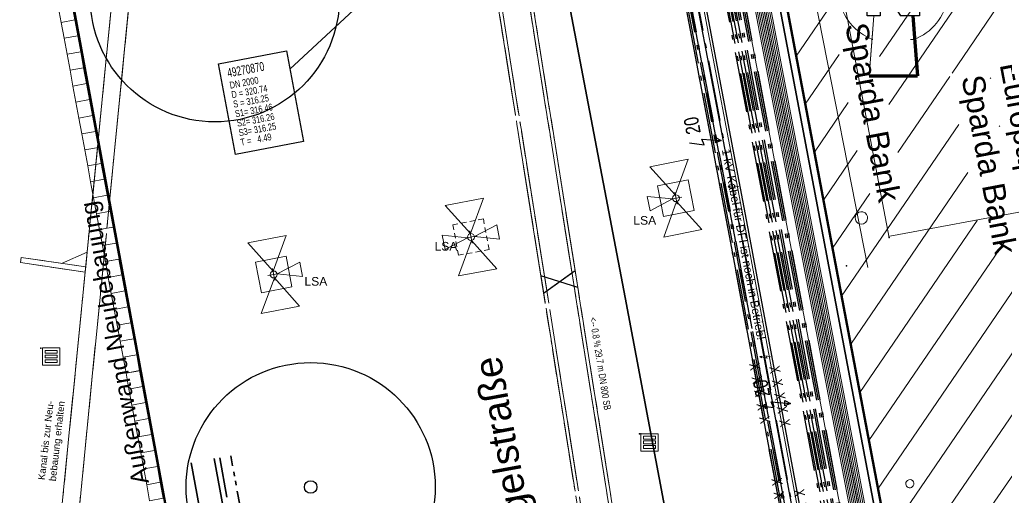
# Model space of a CAD drawing. Extents: x 3503752 to 3504470, y 5375172 to 5375556.
# Tile 72 of 77: x 3504282 to 3504310, y 5375452 to 5375466. Entities that reach past the tile are written whole.
import ezdxf

# ---------------------------------------------------------------- set-up
doc = ezdxf.new("R2010")
doc.units = 0
doc.header["$MEASUREMENT"] = 0
for name, pattern in [('125', [1.37501, 1.00001, -0.125, 0.125, -0.125]), ('126', [1.18751, 1.00001, -0.1875]), ('128', [7, 2.5, -1, 2.5, -1]), ('140', [41.5, 15, -3.5, 15, -3.5, 1, -3.5]), ('2', [3.4, 1.2, -0.5, 1.2, -0.5]), ('202', [2.64, 1.75, -0.38, 0.13, -0.38]), ('237', [1.5, 0.75, -0.18, 0.13, -0.13, 0.13, -0.18]), ('239', [2.09, 0.75, -0.18, 0.75, -0.18, 0.05, -0.18]), ('240', [1.88, 1.25, -0.25, 0.13, -0.25]), ('32', [100.001, 0.001, -100]), ('38', [5.5, 4, -0.5, 0.5, -0.5]), ('39', [4.75, 4, -0.75]), ('40', [18.002, 6.001, -12.001]), ('74', [0.2001, 0.1501, -0.05]), ('85', [2.7501, 2.0001, -0.25, 0.25, -0.25]), ('86', [2.3751, 2.0001, -0.375])]:
    doc.linetypes.add(name, pattern=pattern)
for name, color, linetype in [('$_LISY_$_TMP', 7, 'Continuous'), ('4WB_BESTAND_1_BA', 7, 'Continuous'), ('4WB_KANAL_HA', 7, 'Continuous'), ('4WB_KANALISATION', 7, 'Continuous'), ('4WB_ST_NS', 7, 'Continuous'), ('4WB_SWT_KSR_TK', 7, 'Continuous'), ('4WP_KANCAD', 7, 'Continuous'), ('68_BL_STREINLAUF', 7, 'Continuous'), ('_4WP_ALLGEMEIN', 7, 'Continuous'), ('_4WP_KANALISATIO', 7, 'Continuous'), ('_4WP_KANCAD', 7, 'Continuous'), ('_4WP_KANCAD-T', 7, 'Continuous'), ('_4WP_KONZ-BAUGRU', 7, 'Continuous'), ('_4WP_LICHT-KSR', 7, 'Continuous'), ('_4WP_STADT_BEW_S', 7, 'Continuous'), ('_4WP_STADT_LSA', 7, 'Continuous'), ('_4WP_SWT-STROM', 7, 'Continuous'), ('_4WP_TELEKOM', 7, 'Continuous'), ('_NORDPFEIL', 7, 'Continuous'), ('BHM_BAUM_NEU', 7, 'Continuous'), ('K_FLURSTUECKE', 7, 'Continuous'), ('K_GEBAEUDE', 7, 'Continuous'), ('K_SCHRAFFUR', 7, 'Continuous'), ('K_TOPOGRAFIE', 7, 'Continuous'), ('PUNKTHOEHENATTDEF', 7, 'Continuous'), ('PUNKTNUMMERNATTDEF', 7, 'Continuous'), ('PUNKTSPEZIFIKATION', 7, 'Continuous'), ('V_FAHRBAHNRAND', 7, 'Continuous'), ('V_GEB_UDE', 7, 'Continuous'), ('V_GEHWEGRAND', 7, 'Continuous'), ('V_SAB', 7, 'Continuous'), ('WB_HAUSNUMMERN', 7, 'Continuous')]:
    doc.layers.add(name, color=color, linetype=linetype)
doc.styles.add('112', font='TXT', dxfattribs={"width": 0.7, "height": 0.2})
doc.styles.add('114', font='TXT', dxfattribs={"width": 0.7, "height": 0.26})
doc.styles.add('115', font='TXT', dxfattribs={"width": 0.8, "height": 0.2})
doc.styles.add('127', font='ARIAL.TTF', dxfattribs={"height": 0.2})
doc.styles.add('325', font='TXT', dxfattribs={"width": 0.8, "height": 0.3})
doc.styles.add('326', font='ARIAL.TTF', dxfattribs={"height": 0.24})
doc.styles.add('350', font='ARIAL.TTF', dxfattribs={"height": 0.8})
doc.styles.add('466', font='ARIAL.TTF', dxfattribs={"height": 0.65})
doc.styles.add('467', font='ARIAL.TTF', dxfattribs={"height": 0.65})
doc.styles.add('522', font='ARIAL.TTF', dxfattribs={"height": 0.5})
doc.styles.add('523', font='ARIAL.TTF', dxfattribs={"height": 0.25})
doc.styles.add('6', font='TXT', dxfattribs={"width": 0.8, "height": 0.42})

# ---------------------------------------------------------------- blocks, each defined once
blk = doc.blocks.new('_X73')
at = {"color": 252, "linetype": 'Continuous', "lineweight": 13}
for p, q in [((4.525, 47.529), (-20.393, 10.984)), ((5.226, 45.006), (-17.982, 10.971)), ((5.489, 43.617), (-17.719, 9.581)), ((5.752, 42.227), (-15.888, 10.491)), ((7.331, 33.892), (-17.765, -2.911)), ((7.594, 32.503), (-17.502, -4.301)), ((7.857, 31.114), (-14.736, -2.019)), ((-19.151, 11.032), (-20.13, 9.595)), ((-15.953, 10.395), (-17.457, 8.191)), ((-14.772, 10.353), (-14.784, 10.335)), ((-18.888, 9.641), (-19.867, 8.205)), ((-15.691, 9.005), (-19.079, 4.037)), ((-14.509, 8.963), (-14.522, 8.945)), ((-18.626, 8.251), (-19.605, 6.816)), ((-15.428, 7.615), (-18.816, 2.647)), ((-18.265, 7.005), (-19.342, 5.426)), ((-15.166, 6.225), (-18.553, 1.257)), ((-14.385, 5.596), (-18.29, -0.132)), ((-13.141, 5.645), (-18.028, -1.522))]:
    blk.add_line(p, q, dxfattribs=at)
blk = doc.blocks.new('PUNKT')
blk.add_point((0, 0))
at = {"layer": 'PUNKTHOEHENATTDEF', "linetype": 'Continuous', "flags": 1}
blk.add_attdef('PUNKTHOEHE', (1, -0.5), '', height=0.8, dxfattribs=at)
at = {"layer": 'PUNKTNUMMERNATTDEF', "linetype": 'Continuous', "flags": 1}
blk.add_attdef('PUNKTNUMMER', (1, 0.5), '', height=0.8, dxfattribs=at)
at = {"layer": 'PUNKTSPEZIFIKATION', "linetype": 'Continuous', "flags": 1}
blk.add_attdef('PUNKTSPEZIFIKATION', (1, -1.5), '', height=0.8, dxfattribs=at)
blk = doc.blocks.new('ALG_00001')
at = {"color": 7, "linetype": 'Continuous', "lineweight": 13}
for p, q in [((-1.441763, 2.650264), (0.006111, 20.470251)), ((-1.22238, 5.350264), (0.006111, 20.470251)), ((0.006111, 20.470251), (1.453988, 2.650264)), ((-1.441763, 2.650264), (-1.22238, 5.350264)), ((-0.713878, 2.650264), (-1.441763, 2.650264)), ((1.266122, -0.589741), (-0.713878, 2.650264)), ((1.453988, 2.650264), (1.266122, 2.650264)), ((1.266122, 2.650264), (1.266122, -0.589741)), ((-6.473886, 0.130275), (-4.313878, 0.130275)), ((-1.253883, -2.569725), (-1.253883, 0.670253)), ((-1.253883, 0.670253), (0.726116, -2.569725)), ((4.326117, 0.130275), (6.486125, 0.130275)), ((-2.513878, -2.569725), (-1.253883, -2.569725)), ((-2.33388, -8.329747), (-1.86589, -2.569725)), ((-2.070634, -5.089742), (-1.86589, -2.569725)), ((-1.86589, -2.569725), (-1.253883, -2.569725)), ((0.726116, -2.569725), (2.526116, -2.569725)), ((0.726116, -2.569725), (1.878115, -2.569725)), ((1.878115, -2.569725), (2.346119, -8.329747)), ((-2.33388, -8.329747), (-2.070634, -5.089742)), ((2.346119, -8.329747), (-2.33388, -8.329747))]:
    blk.add_line(p, q, dxfattribs=at)
at = {"color": 7, "linetype": 'Continuous', "lineweight": 70}
for p, q in [((0.006111, 20.470251), (1.234619, 5.350264)), ((1.234619, 5.350264), (1.453988, 2.650264)), ((1.878115, -2.569725), (2.082873, -5.089742)), ((2.082873, -5.089742), (2.346119, -8.329747)), ((-2.33388, -8.329747), (2.346119, -8.329747))]:
    blk.add_line(p, q, dxfattribs=at)
at = {"color": 7, "linetype": '32', "lineweight": 13}
for p, q in [((-1.2224, 5.350278), (1.234619, 5.350264)), ((1.988464, -4.852478), (-1.976248, -4.852492))]:
    blk.add_line(p, q, dxfattribs=at)
at = {"color": 7, "linetype": 'Continuous', "lineweight": 13}
for points in [[(-1.976248, -4.852492), (-2.287469, -4.717122), (-2.589487, -4.56234), (-2.88111, -4.388764), (-3.161171, -4.19709), (-3.428546, -3.988085), (-3.682166, -3.762587), (-3.921015, -3.521497), (-4.144135, -3.265783), (-4.350635, -2.996468), (-4.539686, -2.71463), (-4.710531, -2.421399), (-4.862486, -2.117948), (-4.994943, -1.805494), (-5.107372, -1.485287), (-5.19932, -1.158609), (-5.270422, -0.82677), (-5.320392, -0.491098), (-5.349029, -0.152937), (-5.356219, 0.186357), (-5.341933, 0.525428), (-5.30623, 0.862915), (-5.24925, 1.197469), (-5.171223, 1.527748), (-5.072461, 1.852431), (-4.95336, 2.170216), (-4.814396, 2.479832), (-4.656126, 2.780037), (-4.479186, 3.069631), (-4.284281, 3.347453), (-4.072194, 3.61239), (-3.843773, 3.863381), (-3.599934, 4.099422), (-3.341653, 4.319566), (-3.069964, 4.522933), (-2.785956, 4.708707), (-2.490766, 4.876145), (-2.185576, 5.024576), (-1.871608, 5.153406), (-1.550121, 5.262118), (-1.2224, 5.350278)], [(1.234619, 5.350264), (1.562338, 5.262104), (1.883825, 5.153391), (2.197792, 5.024562), (2.502981, 4.87613), (2.798171, 4.708692), (3.082178, 4.522918), (3.353866, 4.319551), (3.612146, 4.099406), (3.855984, 3.863365), (4.084404, 3.612374), (4.29649, 3.347437), (4.491394, 3.069615), (4.668334, 2.780021), (4.826602, 2.479816), (4.965565, 2.1702), (5.084665, 1.852415), (5.183426, 1.527733), (5.261452, 1.197453), (5.31843, 0.8629), (5.354133, 0.525413), (5.368417, 0.186343), (5.361226, -0.152951), (5.332587, -0.491111), (5.282616, -0.826782), (5.211514, -1.15862), (5.119564, -1.485297), (5.007134, -1.805503), (4.874676, -2.117956), (4.72272, -2.421406), (4.551873, -2.714636), (4.362822, -2.996472), (4.156321, -3.265786), (3.933199, -3.521499), (3.69435, -3.762587), (3.440729, -3.988083), (3.173353, -4.197087), (2.893292, -4.388759), (2.601668, -4.562333), (2.299649, -4.717113), (1.988464, -4.852478)]]:
    blk.add_lwpolyline(points, dxfattribs=at)
at = {"color": 7, "linetype": 'Continuous', "lineweight": 25}
blk.add_lwpolyline([(-2.513878, 2.650264), (-0.713878, 2.650264), (1.266122, -0.589741), (1.266122, 2.650264), (2.526116, 2.650264), (2.526116, -2.569725), (0.726116, -2.569725), (-1.253883, 0.670253), (-1.253883, -2.569725), (-2.513878, -2.569725), (-2.513878, 2.650264)], dxfattribs=at)
blk = doc.blocks.new('809')
at = {"color": 7, "linetype": 'Continuous', "lineweight": 13}
for points in [[(0, 0), (0.5, 0), (0.5, -0.5), (0, -0.5), (0, 0)], [(0.075005, -0.075005), (0.425003, -0.075005), (0.425003, -0.154999), (0.075005, -0.154999), (0.075005, -0.075005)], [(0.075005, -0.290001), (0.075005, -0.209999), (0.425003, -0.209999), (0.425003, -0.290001), (0.075005, -0.290001)], [(0.075005, -0.425003), (0.425003, -0.425003), (0.425003, -0.345001), (0.075005, -0.345001), (0.075005, -0.425003)]]:
    blk.add_lwpolyline(points, dxfattribs=at)
blk = doc.blocks.new('10032')
at = {"color": 1, "linetype": 'Continuous', "lineweight": 25}
for p, q in [((3.0616, 0.631587), (2.928989, 0.227833)), ((2.928989, 0.227833), (3.10196, 0.268208)), ((3.10196, 0.268208), (2.957818, -0.279744)), ((2.957818, -0.279744), (2.917457, -0.106706)), ((2.917457, -0.106706), (3.073132, -0.129778)), ((3.073132, -0.129778), (2.957818, -0.279744))]:
    blk.add_line(p, q, dxfattribs=at)
at = {"color": 1, "linetype": 'Continuous', "style": '6', "width": 0.8}
blk.add_text('20', height=0.42, dxfattribs=at).set_placement((3.286721, 0.25645))
blk = doc.blocks.new('951')
at = {"color": 3, "linetype": 'Continuous', "lineweight": 18}
for p, q in [((5.13368, 0.444375), (4.732639, -0.518491)), ((5.053472, 0.9793), (4.792795, 0.344076)), ((4.792795, 0.344076), (5.13368, 0.444375)), ((4.732639, -0.518491), (4.715929, -0.2527)), ((4.715929, -0.2527), (4.943186, -0.339625)), ((4.943186, -0.339625), (4.732639, -0.518491))]:
    blk.add_line(p, q, dxfattribs=at)
blk = doc.blocks.new('3203')
at = {"color": 1, "linetype": 'Continuous', "lineweight": 18}
for p, q in [((-0.2345, 0.2), (0.2345, 0.2)), ((-0.2345, -0.199999), (-0.2345, 0.2)), ((0.2345, 0.2), (0.2345, -0.199999)), ((-0.2345, -0.199999), (0.2345, -0.199999))]:
    blk.add_line(p, q, dxfattribs=at)

msp = doc.modelspace()

# ---------------------------------------------------------------- linework, layer by layer
at = {"layer": '4WB_BESTAND_1_BA', "color": 7, "linetype": 'Continuous', "lineweight": 13}
for points in [[(3504294.897, 5375509.658), (3504296.292, 5375501.019), (3504307.055, 5375444.187), (3504307.113, 5375443.772)], [(3504307.163, 5375443.778), (3504307.104, 5375444.195), (3504296.341, 5375501.028), (3504294.946, 5375509.668)], [(3504294.995, 5375509.678), (3504296.39, 5375501.037), (3504307.153, 5375444.203), (3504307.213, 5375443.784)], [(3504307.263, 5375443.79), (3504307.203, 5375444.211), (3504296.44, 5375501.045), (3504295.044, 5375509.688)], [(3504295.093, 5375509.699), (3504296.489, 5375501.054), (3504307.252, 5375444.219), (3504307.313, 5375443.796)], [(3504307.363, 5375443.802), (3504307.302, 5375444.227), (3504296.539, 5375501.062), (3504295.142, 5375509.708)]]:
    msp.add_lwpolyline(points, dxfattribs=at)
at = {"layer": '4WB_BESTAND_1_BA', "color": 116, "linetype": 'Continuous', "lineweight": 13}
for points in [[(3504307.314, 5375443.793), (3504307.25, 5375444.224), (3504296.487, 5375501.056), (3504295.092, 5375509.702), (3504295.29, 5375509.734), (3504296.685, 5375501.09), (3504307.448, 5375444.258), (3504307.512, 5375443.823), (3504307.314, 5375443.793)], [(3504295.339, 5375509.744), (3504296.734, 5375501.099), (3504307.497, 5375444.266), (3504307.562, 5375443.829), (3504307.364, 5375443.799), (3504307.299, 5375444.232), (3504296.536, 5375501.065), (3504295.141, 5375509.712), (3504295.339, 5375509.744)]]:
    msp.add_lwpolyline(points, dxfattribs=at)
at = {"layer": '4WB_BESTAND_1_BA', "color": 251, "linetype": 'Continuous', "lineweight": 13}
for points in [[(3504307.413, 5375443.808), (3504307.349, 5375444.241), (3504296.586, 5375501.073), (3504295.191, 5375509.718)], [(3504295.24, 5375509.728), (3504296.635, 5375501.082), (3504307.398, 5375444.249), (3504307.463, 5375443.814)]]:
    msp.add_lwpolyline(points, dxfattribs=at)
at = {"layer": '4WB_BESTAND_1_BA', "color": 250, "linetype": '202', "lineweight": 25}
for points in [[(3504294.018, 5375509.486), (3504295.505, 5375500.874), (3504306.263, 5375444.062), (3504306.285, 5375443.777)], [(3504306.335, 5375443.781), (3504306.313, 5375444.069), (3504295.554, 5375500.883), (3504294.067, 5375509.496)], [(3504294.116, 5375509.506), (3504295.603, 5375500.892), (3504306.363, 5375444.076), (3504306.385, 5375443.786)], [(3504306.435, 5375443.79), (3504306.413, 5375444.083), (3504295.652, 5375500.901), (3504294.165, 5375509.516)], [(3504294.214, 5375509.526), (3504295.701, 5375500.91), (3504306.463, 5375444.09), (3504306.485, 5375443.794)], [(3504306.535, 5375443.798), (3504306.513, 5375444.097), (3504295.75, 5375500.919), (3504294.263, 5375509.536)], [(3504294.312, 5375509.546), (3504295.799, 5375500.928), (3504306.563, 5375444.103), (3504306.585, 5375443.802)], [(3504294.361, 5375509.556), (3504295.848, 5375500.937), (3504306.613, 5375444.109), (3504306.635, 5375443.806)], [(3504306.735, 5375443.813), (3504306.711, 5375444.122), (3504295.948, 5375500.954), (3504294.58, 5375509.597)], [(3504306.785, 5375443.817), (3504306.76, 5375444.131), (3504295.997, 5375500.963), (3504294.629, 5375509.607)], [(3504306.835, 5375443.821), (3504306.809, 5375444.14), (3504296.046, 5375500.972), (3504294.678, 5375509.617)], [(3504303.691, 5375451.355), (3504302.257, 5375459.053), (3504300.781, 5375466.844), (3504299.39, 5375474.332), (3504297.946, 5375482.076), (3504296.551, 5375489.694), (3504294.789, 5375499.578)], [(3504303.741, 5375451.363), (3504302.307, 5375459.063), (3504300.831, 5375466.854), (3504299.439, 5375474.342), (3504297.996, 5375482.086), (3504296.601, 5375489.702), (3504294.839, 5375499.586)], [(3504294.889, 5375499.592), (3504296.649, 5375489.712), (3504298.044, 5375482.094), (3504299.487, 5375474.35), (3504300.879, 5375466.862), (3504302.355, 5375459.071), (3504303.789, 5375451.371), (3504304.149, 5375449.026), (3504304.232, 5375448.491), (3504304.186, 5375448.077), (3504304.088, 5375447.194), (3504304.064, 5375445.675), (3504304.059, 5375445.417), (3504304.048, 5375444.751), (3504304.046, 5375444.596), (3504304.056, 5375444.507), (3504304.117, 5375443.999), (3504303.976, 5375443.526), (3504305.616, 5375435.693), (3504305.626, 5375435.642), (3504305.681, 5375435.476), (3504305.727, 5375435.339)], [(3504305.854, 5375435.12), (3504305.729, 5375435.492), (3504305.674, 5375435.656), (3504305.664, 5375435.703), (3504304.028, 5375443.524), (3504304.167, 5375443.995), (3504304.106, 5375444.513), (3504304.096, 5375444.599), (3504304.098, 5375444.751), (3504304.109, 5375445.417), (3504304.114, 5375445.675), (3504304.138, 5375447.19), (3504304.236, 5375448.072), (3504304.282, 5375448.493), (3504304.199, 5375449.034), (3504303.839, 5375451.379), (3504302.405, 5375459.081), (3504300.929, 5375466.872), (3504299.537, 5375474.36), (3504298.094, 5375482.104), (3504296.699, 5375489.72), (3504294.939, 5375499.6)], [(3504294.939, 5375499.599), (3504296.698, 5375489.721), (3504298.093, 5375482.103), (3504299.536, 5375474.359), (3504300.928, 5375466.871), (3504302.404, 5375459.08), (3504303.838, 5375451.379), (3504304.198, 5375449.034), (3504304.282, 5375448.492), (3504304.236, 5375448.071), (3504304.138, 5375447.191), (3504304.114, 5375445.674), (3504304.109, 5375445.416), (3504304.098, 5375444.75), (3504304.096, 5375444.598), (3504304.106, 5375444.513), (3504304.168, 5375443.995), (3504304.028, 5375443.524), (3504305.665, 5375435.703), (3504305.674, 5375435.655), (3504305.728, 5375435.492), (3504305.775, 5375435.356)], [(3504295.137, 5375499.628), (3504296.894, 5375489.756), (3504298.29, 5375482.14), (3504299.733, 5375474.396), (3504301.125, 5375466.908), (3504302.6, 5375459.117), (3504304.037, 5375451.413), (3504304.397, 5375449.064), (3504304.484, 5375448.497), (3504304.434, 5375448.05), (3504304.338, 5375447.178), (3504304.314, 5375445.671), (3504304.309, 5375445.413), (3504304.298, 5375444.747), (3504304.296, 5375444.609), (3504304.304, 5375444.537), (3504304.371, 5375443.977), (3504304.234, 5375443.516), (3504305.86, 5375435.744), (3504305.868, 5375435.71), (3504305.919, 5375435.556), (3504306.044, 5375435.184), (3504305.854, 5375435.12)]]:
    msp.add_lwpolyline(points, dxfattribs=at)
at = {"layer": '4WB_BESTAND_1_BA', "color": 1, "linetype": 'Continuous', "lineweight": 25}
for points in [[(3504304.516, 5375444.668), (3504304.522, 5375445.002), (3504304.529, 5375445.409), (3504304.533, 5375445.642), (3504304.533, 5375445.658), (3504304.558, 5375447.156), (3504304.682, 5375448.293), (3504304.705, 5375448.504), (3504304.64, 5375448.928), (3504304.254, 5375451.45), (3504302.816, 5375459.158), (3504301.342, 5375466.949), (3504299.95, 5375474.437), (3504298.507, 5375482.18), (3504297.111, 5375489.795), (3504295.355, 5375499.66), (3504295.108, 5375501.865), (3504295.001, 5375502.138), (3504294.972, 5375502.456), (3504295.073, 5375502.916), (3504294.86, 5375504.017), (3504294.91, 5375504.292)], [(3504303.692, 5375451.355), (3504302.258, 5375459.054), (3504300.782, 5375466.845), (3504299.391, 5375474.333), (3504297.947, 5375482.077), (3504296.552, 5375489.693), (3504294.789, 5375499.579)]]:
    msp.add_lwpolyline(points, dxfattribs=at)
at = {"layer": '4WB_BESTAND_1_BA', "color": 35, "linetype": 'Continuous', "lineweight": 13}
for points in [[(3504296.036, 5375500.97), (3504306.799, 5375444.139), (3504306.825, 5375443.82), (3504307.01, 5375441.352), (3504306.809, 5375440.736), (3504306.799, 5375439.941), (3504307.235, 5375437.95), (3504307.346, 5375437.659), (3504307.455, 5375437.356), (3504307.621, 5375437.013), (3504308.456, 5375434.328), (3504309.529, 5375429.893), (3504309.878, 5375428.852), (3504310.676, 5375427.688), (3504310.819, 5375427.648), (3504311.474, 5375427.727)], [(3504304.873, 5375444.121), (3504304.776, 5375444.533), (3504304.601, 5375444.614), (3504304.437, 5375444.69), (3504304.442, 5375445.004), (3504304.449, 5375445.411), (3504304.454, 5375445.655), (3504304.454, 5375445.663), (3504304.478, 5375447.165), (3504304.596, 5375448.235), (3504304.625, 5375448.5), (3504304.555, 5375448.958), (3504304.175, 5375451.436), (3504302.738, 5375459.143), (3504301.263, 5375466.934), (3504299.871, 5375474.422), (3504298.428, 5375482.166), (3504297.032, 5375489.781), (3504295.276, 5375499.648)]]:
    msp.add_lwpolyline(points, dxfattribs=at)
at = {"layer": '4WB_BESTAND_1_BA', "color": 3, "linetype": 'Continuous', "lineweight": 25}
msp.add_lwpolyline([(3504295.117, 5375499.625), (3504296.875, 5375489.752), (3504298.271, 5375482.137), (3504299.714, 5375474.393), (3504300.082, 5375472.411), (3504300.26, 5375471.455), (3504301.106, 5375466.905), (3504302.582, 5375459.114), (3504304.017, 5375451.409), (3504304.384, 5375449.019), (3504304.464, 5375448.498), (3504304.422, 5375448.119), (3504304.318, 5375447.183)], dxfattribs=at)
at = {"layer": '4WB_KANAL_HA', "color": 7, "linetype": '85', "lineweight": 25}
for p, q in [((3504296.849, 5375457.601), (3504297.759, 5375458.252)), ((3504297.837, 5375457.758), (3504296.771, 5375458.095))]:
    msp.add_line(p, q, dxfattribs=at)
at = {"layer": '4WB_KANALISATION', "color": 7, "linetype": '39', "lineweight": 18}
for p, q in [((3504281.923, 5375441.206), (3504286.446, 5375487.046)), ((3504282.421, 5375441.156), (3504286.944, 5375486.996)), ((3504283.6, 5375458.208), (3504281.729, 5375458.479)), ((3504283.616, 5375458.357), (3504281.751, 5375458.628))]:
    msp.add_line(p, q, dxfattribs=at)
at = {"layer": '4WB_KANALISATION', "color": 7, "linetype": '85', "lineweight": 18}
for p, q in [((3504300.359, 5375441.196), (3504295.996, 5375468.738)), ((3504300.465, 5375441.162), (3504296.087, 5375468.804)), ((3504299.478, 5375441.005), (3504295.1, 5375468.647)), ((3504299.569, 5375441.071), (3504295.206, 5375468.613))]:
    msp.add_line(p, q, dxfattribs=at)
at = {"layer": '4WB_KANALISATION', "color": 7, "linetype": 'Continuous', "lineweight": 13}
for p, q in [((3504281.729, 5375458.479), (3504281.751, 5375458.628)), ((3504283.616, 5375458.357), (3504283.6, 5375458.208))]:
    msp.add_line(p, q, dxfattribs=at)
at = {"layer": '4WB_KANALISATION', "color": 7, "linetype": '86', "lineweight": 18}
for p, q in [((3504283.6, 5375458.208), (3504281.729, 5375458.479)), ((3504283.616, 5375458.357), (3504281.751, 5375458.628))]:
    msp.add_line(p, q, dxfattribs=at)
at = {"layer": '4WB_KANALISATION', "color": 7, "linetype": '140', "lineweight": 18}
for points in [[(3504282.421, 5375441.156), (3504286.944, 5375486.996), (3504286.446, 5375487.046), (3504281.923, 5375441.206)], [(3504283.616, 5375458.357), (3504283.657, 5375458.78), (3504282.916, 5375458.459)]]:
    msp.add_lwpolyline(points, dxfattribs=at)
at = {"layer": '4WB_KANALISATION', "color": 7, "linetype": '40', "lineweight": 18}
msp.add_lwpolyline([(3504283.616, 5375458.357), (3504283.657, 5375458.78), (3504282.916, 5375458.459)], dxfattribs=at)
at = {"layer": '4WB_ST_NS', "color": 3, "linetype": 'Continuous', "lineweight": 25}
msp.add_lwpolyline([(3504295.117, 5375499.625), (3504296.875, 5375489.752), (3504298.271, 5375482.137), (3504299.714, 5375474.393), (3504300.082, 5375472.411), (3504300.26, 5375471.455), (3504301.106, 5375466.905), (3504302.582, 5375459.114), (3504304.017, 5375451.409), (3504304.384, 5375449.019), (3504304.464, 5375448.498), (3504304.422, 5375448.119), (3504304.318, 5375447.183)], dxfattribs=at)
at = {"layer": '4WB_SWT_KSR_TK', "color": 250, "linetype": '202', "lineweight": 25}
for points in [[(3504305.854, 5375435.12), (3504305.729, 5375435.492), (3504305.674, 5375435.656), (3504305.664, 5375435.703), (3504304.028, 5375443.524), (3504304.167, 5375443.995), (3504304.106, 5375444.513), (3504304.096, 5375444.599), (3504304.098, 5375444.751), (3504304.109, 5375445.417), (3504304.114, 5375445.675), (3504304.138, 5375447.19), (3504304.236, 5375448.072), (3504304.282, 5375448.493), (3504304.199, 5375449.034), (3504303.839, 5375451.379), (3504302.405, 5375459.081), (3504300.929, 5375466.872), (3504299.537, 5375474.36), (3504298.094, 5375482.104), (3504296.699, 5375489.72), (3504294.939, 5375499.6)], [(3504295.137, 5375499.628), (3504296.894, 5375489.756), (3504298.29, 5375482.14), (3504299.733, 5375474.396), (3504301.125, 5375466.908), (3504302.6, 5375459.117), (3504304.037, 5375451.413), (3504304.397, 5375449.064), (3504304.484, 5375448.497), (3504304.434, 5375448.05), (3504304.338, 5375447.178), (3504304.314, 5375445.671), (3504304.309, 5375445.413), (3504304.298, 5375444.747), (3504304.296, 5375444.609), (3504304.304, 5375444.537), (3504304.371, 5375443.977), (3504304.234, 5375443.516), (3504305.86, 5375435.744), (3504305.868, 5375435.71), (3504305.919, 5375435.556), (3504306.044, 5375435.184), (3504305.854, 5375435.12)]]:
    msp.add_lwpolyline(points, dxfattribs=at)
at = {"layer": '4WP_KANCAD', "color": 7, "linetype": '38', "lineweight": 18}
for p, q in [((3504300.359, 5375441.196), (3504295.996, 5375468.738)), ((3504300.465, 5375441.162), (3504296.087, 5375468.804)), ((3504299.478, 5375441.005), (3504295.1, 5375468.647)), ((3504299.569, 5375441.071), (3504295.206, 5375468.613)), ((3504296.849, 5375457.601), (3504297.759, 5375458.252)), ((3504297.837, 5375457.758), (3504296.771, 5375458.095))]:
    msp.add_line(p, q, dxfattribs=at)
at = {"layer": '_4WP_KANCAD', "color": 7, "linetype": '126', "lineweight": 18}
for p, q in [((3504283.6, 5375458.208), (3504281.729, 5375458.479)), ((3504283.616, 5375458.357), (3504281.751, 5375458.628))]:
    msp.add_line(p, q, dxfattribs=at)
at = {"layer": '_4WP_KANCAD', "color": 7, "linetype": '125', "lineweight": 18}
for p, q in [((3504296.849, 5375457.601), (3504297.759, 5375458.252)), ((3504297.837, 5375457.758), (3504296.771, 5375458.095))]:
    msp.add_line(p, q, dxfattribs=at)
at = {"layer": '_4WP_KANCAD', "color": 7, "linetype": '240', "lineweight": 18}
for points in [[(3504282.421, 5375441.156), (3504286.944, 5375486.996), (3504286.446, 5375487.046), (3504281.923, 5375441.206)], [(3504283.616, 5375458.357), (3504283.657, 5375458.78), (3504282.916, 5375458.459)]]:
    msp.add_lwpolyline(points, dxfattribs=at)
at = {"layer": '_4WP_KANCAD', "color": 7, "linetype": '239', "lineweight": 18}
for points in [[(3504300.465, 5375441.162), (3504296.087, 5375468.804), (3504295.1, 5375468.647), (3504299.478, 5375441.005)], [(3504300.359, 5375441.196), (3504295.996, 5375468.738), (3504295.206, 5375468.613), (3504299.569, 5375441.071)]]:
    msp.add_lwpolyline(points, dxfattribs=at)
at = {"layer": '_4WP_KANCAD-T', "color": 7, "linetype": 'Continuous', "lineweight": 25}
msp.add_line((3504294.724, 5375468.902), (3504289.515, 5375464.079), dxfattribs=at)
at = {"layer": '_4WP_KANCAD-T', "color": 7, "linetype": 'Continuous', "lineweight": 18}
msp.add_lwpolyline([(3504287.451, 5375464.232), (3504289.416, 5375464.605), (3504289.914, 5375461.978), (3504287.949, 5375461.605), (3504287.451, 5375464.232)], dxfattribs=at)
at = {"layer": '_4WP_KANCAD-T', "color": 7, "linetype": 'Continuous', "lineweight": 25}
msp.add_lwpolyline([(3504287.451, 5375464.232), (3504289.416, 5375464.605), (3504289.914, 5375461.978), (3504287.949, 5375461.605), (3504287.451, 5375464.232)], dxfattribs=at)
at = {"layer": '_4WP_KONZ-BAUGRU', "color": 1, "linetype": 'Continuous', "lineweight": 13}
msp.add_line((3504273.395, 5375519.234), (3504286.84, 5375446.45), dxfattribs=at)
at = {"layer": '_4WP_KONZ-BAUGRU', "color": 1, "linetype": 'Continuous', "lineweight": 50}
msp.add_lwpolyline([(3504286.934, 5375445.993), (3504273.405, 5375519.236), (3504196.248, 5375489.583), (3504196.248, 5375489.583)], dxfattribs=at)
at = {"layer": '_4WP_LICHT-KSR', "color": 190, "linetype": '2', "lineweight": 35}
msp.add_lwpolyline([(3504294.593, 5375443.241), (3504294.414, 5375443.25), (3504288.933, 5375445.006), (3504287.488, 5375452.832)], dxfattribs=at)
at = {"layer": '_4WP_STADT_BEW_S', "color": 142, "linetype": 'Continuous', "lineweight": 35}
msp.add_lwpolyline([(3504286.664, 5375452.688), (3504287.937, 5375445.798), (3504290.672, 5375444.922)], dxfattribs=at)
at = {"layer": '_4WP_STADT_LSA', "color": 7, "linetype": 'Continuous', "lineweight": 13}
for p, q in [((3504300.706, 5375460.171), (3504300.637, 5375460.521)), ((3504294.005, 5375460.134), (3504295.11, 5375460.344)), ((3504295.11, 5375460.344), (3504294.733, 5375459.318)), ((3504300.844, 5375460.377), (3504300.516, 5375460.313)), ((3504294.733, 5375459.318), (3504294.005, 5375460.134)), ((3504294.848, 5375459.237), (3504295.499, 5375459.576)), ((3504295.499, 5375459.576), (3504295.578, 5375459.161)), ((3504294.782, 5375459.045), (3504294.716, 5375459.396)), ((3504294.651, 5375459.2), (3504293.921, 5375459.276)), ((3504293.921, 5375459.276), (3504294, 5375458.861)), ((3504294, 5375458.861), (3504294.651, 5375459.2)), ((3504294.39, 5375458.094), (3504294.768, 5375459.12)), ((3504294.921, 5375459.251), (3504294.594, 5375459.189)), ((3504294.768, 5375459.12), (3504295.496, 5375458.304)), ((3504295.578, 5375459.161), (3504294.848, 5375459.237)), ((3504288.879, 5375458.104), (3504289.207, 5375458.166)), ((3504289.018, 5375458.309), (3504289.085, 5375457.959)), ((3504295.496, 5375458.304), (3504294.39, 5375458.094))]:
    msp.add_line(p, q, dxfattribs=at)
at = {"layer": '_4WP_STADT_LSA', "color": 7, "linetype": '74', "lineweight": 13}
for p, q in [((3504294.223, 5375459.577), (3504295.107, 5375459.745)), ((3504294.391, 5375458.693), (3504294.223, 5375459.577)), ((3504295.107, 5375459.745), (3504295.275, 5375458.86)), ((3504295.275, 5375458.86), (3504294.391, 5375458.693))]:
    msp.add_line(p, q, dxfattribs=at)
at = {"layer": '_4WP_STADT_LSA', "color": 7, "linetype": 'Continuous', "lineweight": 13}
for points in [[(3504300.654, 5375460.442), (3504299.922, 5375461.254), (3504301.026, 5375461.471), (3504300.654, 5375460.442)], [(3504300.574, 5375460.324), (3504299.843, 5375460.396), (3504299.924, 5375459.982), (3504300.574, 5375460.324)], [(3504300.32, 5375459.217), (3504300.691, 5375460.245), (3504301.424, 5375459.434), (3504300.32, 5375459.217)], [(3504289.41, 5375459.261), (3504289.032, 5375458.235), (3504288.305, 5375459.051), (3504289.41, 5375459.261)], [(3504289.149, 5375458.155), (3504289.879, 5375458.079), (3504289.801, 5375458.493), (3504289.149, 5375458.155)], [(3504289.068, 5375458.037), (3504289.795, 5375457.221), (3504288.69, 5375457.011), (3504289.068, 5375458.037)]]:
    msp.add_lwpolyline(points, dxfattribs=at)
at = {"layer": '_4WP_STADT_LSA', "color": 7, "linetype": '128', "lineweight": 13}
for points in [[(3504301.027, 5375460.872), (3504301.2, 5375459.989), (3504300.317, 5375459.815), (3504300.143, 5375460.698), (3504301.027, 5375460.872)], [(3504288.693, 5375457.61), (3504288.525, 5375458.494), (3504289.409, 5375458.662), (3504289.577, 5375457.778), (3504288.693, 5375457.61)]]:
    msp.add_lwpolyline(points, dxfattribs=at)
at = {"layer": '_4WP_STADT_LSA', "color": 7, "linetype": '237', "lineweight": 35}
msp.add_lwpolyline([(3504282.092, 5375436.972), (3504282.4, 5375437.282), (3504282.355, 5375438.122), (3504280.33, 5375440.136, -0.603178), (3504281.107, 5375442.673), (3504288.426, 5375444.066, 0.412645), (3504289.223, 5375445.23), (3504287.808, 5375452.891)], format="xyb", dxfattribs=at)
at = {"layer": '_4WP_STADT_LSA', "color": 7, "linetype": 'Continuous', "lineweight": 13}
for centre in [(3504300.672, 5375460.343), (3504294.749, 5375459.219), (3504289.051, 5375458.136)]:
    msp.add_circle(centre, 0.1, dxfattribs=at)
at = {"layer": '_4WP_TELEKOM', "color": 114, "linetype": 'Continuous', "lineweight": 35}
msp.add_lwpolyline([(3504294.585, 5375443.082), (3504294.386, 5375443.091), (3504288.794, 5375444.883), (3504287.33, 5375452.811)], dxfattribs=at)
at = {"layer": 'BHM_BAUM_NEU', "color": 91, "linetype": 'Continuous', "lineweight": 25}
for centre, radius in [((3504287.35, 5375466.15), 3.6), ((3504290.118, 5375451.989), 3.6), ((3504290.118, 5375451.989), 0.18)]:
    msp.add_circle(centre, radius, dxfattribs=at)
at = {"layer": 'K_FLURSTUECKE', "color": 252, "linetype": 'Continuous', "lineweight": 35}
for p, q in [((3504296.303, 5375504.774), (3504310.077, 5375432.056)), ((3504310.077, 5375432.056), (3504296.303, 5375504.774)), ((3504296.303, 5375504.774), (3504310.077, 5375432.056)), ((3504310.077, 5375432.056), (3504296.303, 5375504.774))]:
    msp.add_line(p, q, dxfattribs=at)
at = {"layer": 'K_GEBAEUDE', "color": 252, "linetype": 'Continuous', "lineweight": 50}
msp.add_lwpolyline([(3504324.54, 5375453.47), (3504358.29, 5375459.84), (3504359.4, 5375454.03), (3504363.98, 5375454.9), (3504364.72, 5375455.04), (3504366.19, 5375447.08), (3504362.19, 5375446.31), (3504363.63, 5375438.6), (3504349.46, 5375435.92), (3504349.5, 5375435.69), (3504320.49, 5375430.16), (3504320.05, 5375432.42), (3504315.29, 5375431.52), (3504314.68, 5375434.75), (3504309.93, 5375433.88), (3504302.12, 5375475.17), (3504302.4, 5375475.22), (3504301.52, 5375479.88), (3504301.23, 5375479.83), (3504297.19, 5375501.19)], dxfattribs=at)
msp.add_lwpolyline([(3504324.54, 5375453.47), (3504358.29, 5375459.84), (3504359.4, 5375454.03), (3504363.98, 5375454.9), (3504364.72, 5375455.04), (3504366.19, 5375447.08), (3504362.19, 5375446.31), (3504363.63, 5375438.6), (3504349.46, 5375435.92), (3504349.5, 5375435.69), (3504320.49, 5375430.16), (3504320.05, 5375432.42), (3504315.29, 5375431.52), (3504314.68, 5375434.75), (3504309.93, 5375433.88), (3504302.12, 5375475.17), (3504302.4, 5375475.22), (3504301.52, 5375479.88), (3504301.23, 5375479.83), (3504297.19, 5375501.19)], dxfattribs=at)
at = {"layer": 'V_FAHRBAHNRAND', "color": 250, "linetype": 'Continuous', "lineweight": 35}
for p, q in [((3504297.158, 5375468.234, 320.687), (3504299.204, 5375457.47, 320.762)), ((3504297.158, 5375468.234, 320.687), (3504299.204, 5375457.47, 320.762)), ((3504299.204, 5375457.47, 320.762), (3504301.215, 5375446.825, 320.796)), ((3504299.204, 5375457.47, 320.762), (3504301.215, 5375446.825, 320.796))]:
    msp.add_line(p, q, dxfattribs=at)
at = {"layer": 'V_GEB_UDE', "color": 250, "linetype": 'Continuous', "lineweight": 13}
for p, q in [((3504300.726, 5375491.354, 320.796), (3504306.832, 5375459.196, 320.914)), ((3504300.726, 5375491.354, 320.796), (3504306.832, 5375459.196, 320.914)), ((3504306.851, 5375459.247, 320.944), (3504316.811, 5375461.101, 320.856)), ((3504306.851, 5375459.247, 320.944), (3504316.811, 5375461.101, 320.856))]:
    msp.add_line(p, q, dxfattribs=at)
for points in [[(3504305.901, 5375459.895, 0.530355), (3504305.97, 5375459.605)], [(3504305.901, 5375459.895, 0.530355), (3504305.97, 5375459.605)], [(3504305.901, 5375459.895, -1.885528), (3504305.97, 5375459.605)], [(3504305.901, 5375459.895, -1.885528), (3504305.97, 5375459.605)], [(3504307.316, 5375452.075, -1.703647), (3504307.504, 5375451.991)], [(3504307.316, 5375452.075, -1.703647), (3504307.504, 5375451.991)], [(3504307.504, 5375451.991, -0.586976), (3504307.316, 5375452.075)], [(3504307.504, 5375451.991, -0.586976), (3504307.316, 5375452.075)]]:
    msp.add_lwpolyline(points, format="xyb", dxfattribs=at)
at = {"layer": 'V_GEHWEGRAND', "color": 7, "linetype": 'Continuous', "lineweight": 13}
msp.add_line((3504301.486, 5375482.437, 320.802), (3504306.218, 5375458.34, 320.918), dxfattribs=at)

# ---------------------------------------------------------------- block references
at = {"layer": '$_LISY_$_TMP', "color": 7}
for name, p, rotation in [('3203', (3504283.061, 5375465.696), 100.4654388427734), ('3203', (3504283.146, 5375465.234), 100.4654388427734), ('3203', (3504283.232, 5375464.773), 100.4654388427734), ('3203', (3504283.317, 5375464.312), 100.4654388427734), ('3203', (3504283.402, 5375463.851), 100.4654388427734), ('3203', (3504283.487, 5375463.39), 100.4654388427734), ('3203', (3504283.572, 5375462.928), 100.4654388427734), ('3203', (3504283.658, 5375462.467), 100.4654388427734), ('10032', (3504302.258, 5375459.054), 100.7275177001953), ('3203', (3504283.743, 5375462.006), 100.4654388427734), ('3203', (3504283.828, 5375461.545), 100.4654388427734), ('3203', (3504283.913, 5375461.084), 100.4654388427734), ('3203', (3504283.998, 5375460.622), 100.4654388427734), ('3203', (3504284.084, 5375460.161), 100.4654388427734), ('3203', (3504284.169, 5375459.7), 100.4654388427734), ('3203', (3504284.254, 5375459.239), 100.4654388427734), ('3203', (3504284.339, 5375458.778), 100.4654388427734), ('3203', (3504284.424, 5375458.316), 100.4654388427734), ('3203', (3504284.509, 5375457.855), 100.4654388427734), ('3203', (3504284.595, 5375457.394), 100.4654388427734), ('3203', (3504284.68, 5375456.933), 100.4654388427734), ('3203', (3504284.765, 5375456.472), 100.4654388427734), ('3203', (3504284.85, 5375456.01), 100.4654388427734), ('3203', (3504284.935, 5375455.549), 100.4654388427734), ('3203', (3504285.021, 5375455.088), 100.4654388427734), ('10032', (3504304.254, 5375451.45), 100.5675842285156), ('3203', (3504285.106, 5375454.627), 100.4654388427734), ('3203', (3504285.191, 5375454.166), 100.4654388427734), ('3203', (3504285.276, 5375453.704), 100.4654388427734), ('3203', (3504285.361, 5375453.243), 100.4654388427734), ('3203', (3504285.447, 5375452.782), 100.4654388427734), ('3203', (3504285.532, 5375452.321), 100.4654388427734), ('3203', (3504285.617, 5375451.86), 100.4654388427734)]:
    msp.add_blockref(name, p, dxfattribs=dict(at, rotation=rotation))
at = {"layer": '$_LISY_$_TMP', "color": 7, "xscale": 0.2000000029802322, "yscale": 0.2000000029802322}
for p, rotation in [((3504302.106, 5375461.626), 280.7275108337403), ((3504302.106, 5375461.626), 280.7275108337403), ((3504303.03, 5375456.712), 280.5500473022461), ((3504303.03, 5375456.712), 280.5500473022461)]:
    msp.add_blockref('951', p, dxfattribs=dict(at, rotation=rotation))
at = {"layer": '68_BL_STREINLAUF', "color": 7}
for name, p in [('PUNKT', (3504282.321, 5375456.009)), ('809', (3504282.366, 5375456.014)), ('PUNKT', (3504299.616, 5375453.526)), ('809', (3504299.661, 5375453.531))]:
    msp.add_blockref(name, p, dxfattribs=at)
at = {"layer": '_NORDPFEIL', "color": 7, "xscale": 0.300000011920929, "yscale": 0.300000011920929}
msp.add_blockref('ALG_00001', (3504306.954, 5375466.384), dxfattribs=at)
at = {"layer": 'K_SCHRAFFUR'}
msp.add_blockref('_X73', (3504324.54, 5375453.47), dxfattribs=at)
at = {"layer": 'K_TOPOGRAFIE', "color": 252}
for p in [(3504306.83, 5375459.21), (3504305.6, 5375458.39)]:
    msp.add_blockref('PUNKT', p, dxfattribs=at)
at = {"layer": 'V_SAB', "color": 7}
msp.add_blockref('PUNKT', (3504299.661, 5375453.531, 320.782), dxfattribs=at)

# ---------------------------------------------------------------- texts
at = {"layer": '_4WP_ALLGEMEIN', "color": 251, "linetype": 'Continuous', "style": '350'}
msp.add_text('Bügelstraße', height=0.8, rotation=100.3992, dxfattribs=at).set_placement((3504296.688, 5375449.891))
at = {"layer": '_4WP_KANALISATIO', "color": 1, "linetype": 'Continuous', "style": '127'}
for s, p in [('Kanal bis zur Neu-', (3504282.434, 5375452.185)), ('bebauung erhalten', (3504282.752, 5375452.148))]:
    msp.add_text(s, height=0.2, rotation=83.5245, dxfattribs=at).set_placement(p)
at = {"layer": '_4WP_KANCAD-T', "color": 7, "linetype": 'Continuous'}
for s, height, rotation, style, width, p in [('49270870', 0.26, 10.737, '114', 0.7, (3504287.733, 5375463.836)), ('DN 2000', 0.2, 10.737, '115', 0.8, (3504287.795, 5375463.508)), ('D = 320.74', 0.2, 10.737, '115', 0.8, (3504287.847, 5375463.233)), ('S = 316.25', 0.2, 10.737, '115', 0.8, (3504287.899, 5375462.958)), ('S1= 316.46', 0.2, 10.737, '115', 0.8, (3504287.952, 5375462.683)), ('S2= 316.26', 0.2, 10.737, '115', 0.8, (3504288.004, 5375462.408)), ('S3= 316.25', 0.2, 10.737, '115', 0.8, (3504288.056, 5375462.133)), ('T =   4.49', 0.2, 10.737, '115', 0.8, (3504288.108, 5375461.857)), ('<-- 0.8 % 29.7 m DN 800 SB', 0.2, 278.9999, '112', 0.7, (3504298.178, 5375456.881))]:
    msp.add_text(s, height=height, rotation=rotation, dxfattribs=dict(at, style=style, width=width)).set_placement(p)
at = {"layer": '_4WP_KONZ-BAUGRU', "color": 1, "linetype": 'Continuous', "style": '522'}
msp.add_text('Außenwand Neubebauung', height=0.5, rotation=100.4655, dxfattribs=at).set_placement((3504285.447, 5375452.117))
at = {"layer": '_4WP_STADT_LSA', "color": 7, "linetype": 'Continuous', "style": '523'}
for p in [(3504299.442, 5375459.577), (3504293.697, 5375458.828), (3504289.937, 5375457.813)]:
    msp.add_text('LSA', height=0.25, dxfattribs=at).set_placement(p)
at = {"layer": '_4WP_SWT-STROM', "color": 251, "linetype": 'Continuous', "style": '326'}
msp.add_text('1 kV-Kabel für DFI ist noch in Betrieb!', height=0.24, rotation=280.5501, dxfattribs=at).set_placement((3504301.998, 5375461.742))
at = {"layer": '_4WP_SWT-STROM', "color": 2, "linetype": 'Continuous', "style": '325', "width": 0.8}
for rotation, p in [(280.5495, (3504302.787, 5375455.554)), (280.5495, (3504303.367, 5375455.464)), (278.7278, (3504303.431, 5375452.226)), (278.7278, (3504304.077, 5375451.903))]:
    msp.add_text('X  X  X  X  X', height=0.3, rotation=rotation, dxfattribs=at).set_placement(p)
at = {"layer": 'WB_HAUSNUMMERN', "color": 251, "linetype": 'Continuous'}
for s, style, p in [('Sparda Bank', '466', (3504305.561, 5375465.346)), ('Europaplatz 2', '467', (3504310.026, 5375464.21)), ('Sparda Bank', '467', (3504308.922, 5375463.838))]:
    msp.add_text(s, height=0.65, rotation=280.6939, dxfattribs=dict(at, style=style)).set_placement(p)

doc.saveas('drawing.dxf')
